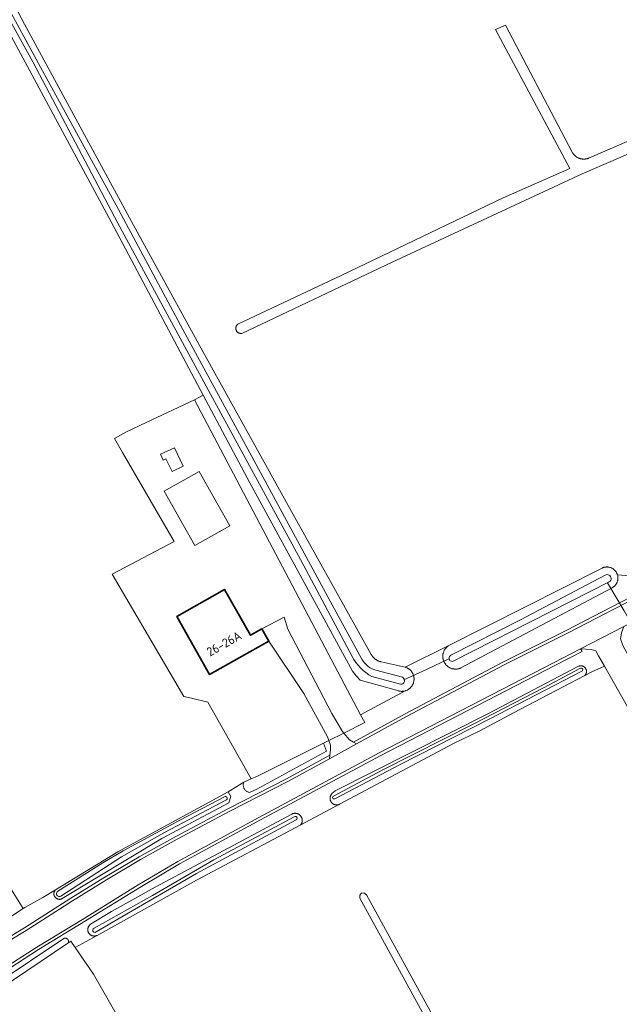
# Model space of a CAD drawing. Extents: x 199200 to 204075, y 460125 to 464703.
# Tile 165 of 174: x 202786 to 202907, y 464299 to 464498. Entities that reach past the tile are written whole.
import ezdxf
from ezdxf.enums import TextEntityAlignment as Align

# ---------------------------------------------------------------- set-up
doc = ezdxf.new("R2010")
doc.units = 0
for name, color, linetype, lineweight in [('B-WE-GR-GRAS-GV', 60, 'Continuous', 13), ('B-WE-KW-KUNSTWERK_DUIKER-G', 170, 'Continuous', 18), ('B-WE-OG-BEBOUWING-GV', 7, 'Continuous', 35), ('B-WE-OG-BEBOUWING-T18', 10, 'Continuous', 18), ('B-WE-OG-TERREIN_CULTUURSCHEIDING-GV', 7, 'Continuous', 18), ('B-WE-OG-TERREIN_ERF-GV', 7, 'Continuous', 18), ('B-WE-OG-WATER_GREPPEL-GV', 160, 'Continuous', 18), ('B-WE-OG-WATER_SLOOT-GV', 120, 'Continuous', 18), ('B-WE-OG-WEG-GV', 7, 'Continuous', 18), ('B-WE-VH-VERHARDING_ASFALT-GV', 252, 'Continuous', 18), ('B-WE-VH-VERHARDING_BETONSTRAATSTEEN-GV', 252, 'Continuous', 18), ('B-WE-VH-VERHARDING_FUNDERING_ZAND-GV', 7, 'Continuous', 18)]:
    doc.layers.add(name, color=color, linetype=linetype, lineweight=lineweight)
doc.styles.add('NLCS-ISO-M1000-T18', font='NLCS-ISO.ttf', dxfattribs={"height": 1.8})

msp = doc.modelspace()

# ---------------------------------------------------------------- linework, layer by layer
at = {"layer": 'B-WE-GR-GRAS-GV', "flags": 128}
for points in [[(202767.363, 464533.657), (202786.644, 464497.081), (202808.287, 464457.232), (202822.704, 464431.01), (202840.91, 464398.037), (202856.682, 464369.792), (202856.737, 464369.697), (202856.796, 464369.605), (202856.858, 464369.514), (202856.923, 464369.426), (202856.991, 464369.341), (202857.063, 464369.257), (202857.137, 464369.177), (202857.215, 464369.099), (202857.295, 464369.025), (202857.378, 464368.953), (202857.463, 464368.884), (202857.551, 464368.818), (202857.641, 464368.756), (202857.733, 464368.697), (202857.828, 464368.642), (202857.924, 464368.589), (202858.022, 464368.541), (202858.122, 464368.496), (202858.224, 464368.455), (202858.327, 464368.417), (202858.431, 464368.383), (202858.537, 464368.353), (202858.643, 464368.327), (202858.649, 464368.326), (202863.51, 464367.244), (202872.236, 464371.566), (202903.173, 464387.196), (202903.177, 464387.198), (202903.261, 464387.242), (202903.347, 464387.282), (202903.434, 464387.318), (202903.523, 464387.351), (202903.613, 464387.379), (202903.704, 464387.404), (202903.796, 464387.425), (202903.889, 464387.442), (202903.982, 464387.455), (202904.076, 464387.464), (202904.171, 464387.47), (202904.265, 464387.471), (202904.36, 464387.468), (202904.454, 464387.461), (202904.548, 464387.45), (202904.641, 464387.436), (202904.733, 464387.417), (202904.825, 464387.394), (202904.916, 464387.368), (202905.005, 464387.338), (202905.093, 464387.304), (202905.18, 464387.266), (202905.265, 464387.224), (202905.348, 464387.18), (202905.429, 464387.131), (202905.508, 464387.079), (202905.585, 464387.024), (202905.659, 464386.966), (202905.731, 464386.905), (202905.8, 464386.84), (202905.866, 464386.773), (202905.93, 464386.703), (202905.99, 464386.63), (202906.047, 464386.555), (202906.101, 464386.478), (202906.152, 464386.398), (202906.199, 464386.316), (202906.243, 464386.233), (202906.283, 464386.147), (202906.32, 464386.06), (202906.353, 464385.972), (202906.372, 464385.914), (202911.865, 464385.401)], [(202783.041, 464323.877), (202786.425, 464318.479), (202786.728, 464318.677), (202790.382, 464320.707), (202792.932, 464322.271), (202805.489, 464329.97), (202821.723, 464338.757), (202827.781, 464342.078), (202830.933, 464343.996), (202832.464, 464344.682), (202823.673, 464360.164), (202820.417, 464360.953), (202818.86, 464361.331), (202804.373, 464385.987), (202816.882, 464392.619), (202806.441, 464410.611), (202804.856, 464413.415), (202807.24, 464414.763), (202811.243, 464416.654), (202820.965, 464421.206), (202822.748, 464422.153), (202804.163, 464457.152), (202789.616, 464484.18), (202775.048, 464511.248)], [(202933.794, 464481.72), (202899.277, 464466.888), (202860.887, 464449.013), (202830.569, 464434.642), (202830.505, 464434.632), (202830.441, 464434.627), (202830.376, 464434.625), (202830.311, 464434.627), (202830.247, 464434.633), (202830.183, 464434.644), (202830.12, 464434.658), (202830.058, 464434.676), (202829.997, 464434.697), (202829.938, 464434.723), (202829.88, 464434.752), (202829.824, 464434.785), (202829.771, 464434.821), (202829.719, 464434.86), (202829.67, 464434.903), (202829.624, 464434.948), (202829.581, 464434.996), (202829.541, 464435.047), (202829.504, 464435.1), (202829.47, 464435.155), (202829.44, 464435.212), (202829.414, 464435.271), (202829.391, 464435.332), (202829.372, 464435.393), (202829.357, 464435.456), (202829.345, 464435.52), (202829.338, 464435.584), (202829.335, 464435.649), (202829.335, 464435.713), (202829.34, 464435.778), (202829.349, 464435.842), (202829.361, 464435.905), (202829.378, 464435.968), (202829.398, 464436.029), (202829.422, 464436.089), (202829.45, 464436.148), (202829.481, 464436.204), (202829.516, 464436.259), (202829.554, 464436.311), (202829.595, 464436.361), (202829.639, 464436.408), (202829.686, 464436.453), (202829.714, 464436.476), (202850.612, 464446.306), (202883.313, 464462.035), (202896.789, 464467.957), (202881.784, 464496.032), (202883.775, 464496.902), (202897.261, 464471.212), (202897.312, 464471.123), (202897.367, 464471.035), (202897.425, 464470.95), (202897.486, 464470.868), (202897.551, 464470.787), (202897.618, 464470.71), (202897.689, 464470.635), (202897.762, 464470.562), (202897.838, 464470.493), (202897.917, 464470.427), (202897.998, 464470.363), (202898.082, 464470.303), (202898.168, 464470.247), (202898.256, 464470.193), (202898.346, 464470.143), (202898.438, 464470.097), (202898.531, 464470.054), (202898.627, 464470.015), (202898.723, 464469.98), (202898.821, 464469.948), (202898.92, 464469.921), (202899.021, 464469.897), (202899.122, 464469.877), (202899.223, 464469.861), (202899.325, 464469.849), (202899.428, 464469.841), (202899.531, 464469.837), (202899.634, 464469.836), (202899.737, 464469.84), (202899.839, 464469.848), (202899.942, 464469.86), (202900.043, 464469.876), (202900.144, 464469.896), (202900.245, 464469.919), (202900.344, 464469.947), (202900.442, 464469.978), (202900.539, 464470.014), (202900.561, 464470.023), (202900.656, 464470.062), (202900.75, 464470.106), (202900.841, 464470.153), (202900.878, 464470.173), (202932.623, 464483.87)], [(202959.681, 464267.413), (202926.212, 464327.738), (202903.764, 464367.444), (202901.186, 464366.279), (202899.782, 464365.544), (202886.668, 464358.68), (202878.323, 464354.275), (202873.306, 464351.801), (202850.239, 464339.547), (202842.441, 464335.405), (202821.382, 464324.218), (202801.314, 464313.076), (202796.885, 464310.616), (202800.61, 464305.253), (202805.708, 464296.28)], [(202784.07, 464316.938), (202786.425, 464318.479), (202783.041, 464323.877)]]:
    msp.add_lwpolyline(points, dxfattribs=at)
for points in [[(202822.748, 464422.153), (202820.965, 464421.206), (202830.187, 464403.706), (202854.508, 464357.641), (202863.685, 464362.507), (202863.59, 464362.474), (202863.495, 464362.445), (202863.398, 464362.42), (202863.3, 464362.399), (202863.202, 464362.382), (202863.103, 464362.369), (202863.004, 464362.36), (202862.904, 464362.354), (202862.804, 464362.353), (202862.704, 464362.356), (202862.605, 464362.362), (202862.505, 464362.373), (202862.406, 464362.388), (202862.308, 464362.406), (202862.211, 464362.429), (202854.41, 464364.612), (202853.631, 464365.482), (202852.911, 464366.402), (202832.147, 464404.451)], [(202909.241, 464222.057), (202908.728, 464222.004), (202908.215, 464222.35), (202854.403, 464320.577), (202854.373, 464321.187), (202854.693, 464321.591), (202855.206, 464321.644), (202855.719, 464321.298), (202909.531, 464223.071), (202909.561, 464222.461)]]:
    msp.add_lwpolyline(points, close=True, dxfattribs=at)
at = {"layer": 'B-WE-KW-KUNSTWERK_DUIKER-G', "flags": 128}
for points in [[(202904.402, 464384.272), (202907.703, 464378.59), (202911.005, 464372.907)], [(202863.252, 464364.694), (202867.812, 464366.797), (202872.371, 464368.9)]]:
    msp.add_lwpolyline(points, dxfattribs=at)
at = {"layer": 'B-WE-OG-BEBOUWING-GV', "flags": 128}
msp.add_lwpolyline([(202834.591, 464374.968), (202832.312, 464373.679), (202827.082, 464382.92), (202817.424, 464377.455), (202824.05, 464365.746), (202835.987, 464372.501)], close=True, dxfattribs=at)
at = {"layer": 'B-WE-OG-TERREIN_CULTUURSCHEIDING-GV', "flags": 128}
for points in [[(202864.672, 464363.174), (202864.603, 464363.101), (202864.532, 464363.031), (202864.458, 464362.964), (202864.381, 464362.9), (202864.302, 464362.839), (202864.22, 464362.782), (202864.136, 464362.727), (202864.051, 464362.676), (202863.963, 464362.629), (202863.685, 464362.507), (202854.508, 464357.641), (202855.352, 464356.04), (202851.114, 464353.925), (202852.278, 464352.544), (202853.08, 464352.092), (202863.531, 464357.818), (202863.539, 464357.822), (202883.253, 464368.245), (202883.264, 464368.252), (202896.044, 464374.65), (202918.253, 464386.135)], [(202911.865, 464385.401), (202906.372, 464385.914), (202906.382, 464385.882), (202906.407, 464385.791), (202906.428, 464385.699), (202906.446, 464385.606), (202906.459, 464385.512), (202906.469, 464385.418), (202906.474, 464385.324), (202906.476, 464385.23), (202906.474, 464385.135), (202906.467, 464385.041), (202906.457, 464384.947), (202906.442, 464384.854), (202906.424, 464384.761), (202906.402, 464384.669), (202906.376, 464384.579), (202906.346, 464384.489), (202906.312, 464384.401), (202906.275, 464384.314), (202906.233, 464384.229), (202906.189, 464384.146), (202906.141, 464384.065), (202906.089, 464383.985), (202906.034, 464383.908), (202905.976, 464383.834), (202905.915, 464383.762), (202905.851, 464383.692), (202905.784, 464383.626), (202905.715, 464383.562), (202905.642, 464383.502), (202905.567, 464383.444), (202905.49, 464383.39), (202905.411, 464383.339), (202905.329, 464383.291), (202874.776, 464367.078), (202874.735, 464367.06), (202874.641, 464367.021), (202874.545, 464366.986), (202874.448, 464366.955), (202874.35, 464366.927), (202874.251, 464366.904), (202874.151, 464366.884), (202874.051, 464366.869), (202873.95, 464366.857), (202873.848, 464366.849), (202873.746, 464366.846), (202873.645, 464366.846), (202873.543, 464366.85), (202873.442, 464366.859), (202873.341, 464366.871), (202873.24, 464366.887), (202873.141, 464366.907), (202873.042, 464366.932), (202872.944, 464366.96), (202872.847, 464366.991), (202872.752, 464367.027), (202872.658, 464367.066), (202872.566, 464367.109), (202872.475, 464367.156), (202872.387, 464367.206), (202872.3, 464367.259), (202872.216, 464367.316), (202872.134, 464367.376), (202872.054, 464367.439), (202871.977, 464367.506), (202871.902, 464367.575), (202871.831, 464367.647), (202871.762, 464367.722), (202871.696, 464367.8), (202871.634, 464367.88), (202871.574, 464367.963), (202871.518, 464368.047), (202871.465, 464368.134), (202871.416, 464368.223), (202871.37, 464368.314), (202871.328, 464368.407), (202871.289, 464368.501), (202871.254, 464368.597), (202871.223, 464368.694), (202871.196, 464368.792), (202871.173, 464368.891), (202871.154, 464368.991), (202871.138, 464369.091), (202871.127, 464369.192), (202871.119, 464369.294), (202871.116, 464369.395), (202871.116, 464369.497), (202871.121, 464369.599), (202871.129, 464369.7), (202871.141, 464369.801), (202871.158, 464369.902), (202871.178, 464370.001), (202871.202, 464370.1), (202871.231, 464370.198), (202871.263, 464370.294), (202871.298, 464370.39), (202871.338, 464370.484), (202871.381, 464370.576), (202871.427, 464370.666), (202871.478, 464370.755), (202871.531, 464370.841), (202871.588, 464370.925), (202871.648, 464371.007), (202871.712, 464371.087), (202871.778, 464371.164), (202871.848, 464371.238), (202871.92, 464371.31), (202871.995, 464371.378), (202872.073, 464371.444), (202872.153, 464371.507), (202872.236, 464371.566), (202863.51, 464367.244), (202863.568, 464367.227), (202863.663, 464367.195), (202863.756, 464367.159), (202863.848, 464367.12), (202863.938, 464367.077), (202864.027, 464367.031), (202864.113, 464366.981), (202864.197, 464366.927), (202864.28, 464366.871), (202864.36, 464366.811), (202864.437, 464366.747), (202864.512, 464366.681), (202864.584, 464366.612), (202864.653, 464366.54), (202864.719, 464366.466), (202864.783, 464366.388), (202864.843, 464366.309), (202864.9, 464366.226), (202864.953, 464366.142), (202865.003, 464366.056), (202865.05, 464365.968), (202865.093, 464365.877), (202865.133, 464365.786), (202865.168, 464365.692), (202865.2, 464365.598), (202865.229, 464365.502), (202865.253, 464365.405), (202865.273, 464365.307), (202865.29, 464365.209), (202865.302, 464365.11), (202865.311, 464365.01), (202865.315, 464364.91), (202865.316, 464364.811), (202865.312, 464364.711), (202865.305, 464364.611), (202865.294, 464364.512), (202865.278, 464364.413), (202865.259, 464364.315), (202865.236, 464364.218), (202865.209, 464364.122), (202865.178, 464364.027), (202865.143, 464363.933), (202865.104, 464363.841), (202865.062, 464363.751), (202865.017, 464363.662), (202864.967, 464363.575), (202864.915, 464363.49), (202864.859, 464363.407), (202864.8, 464363.327), (202864.737, 464363.249), (202864.672, 464363.174)], [(202780.904, 464303.288), (202794.6, 464312.44), (202794.617, 464312.449), (202794.663, 464312.471), (202794.711, 464312.49), (202794.759, 464312.504), (202794.809, 464312.515), (202794.86, 464312.522), (202794.911, 464312.525), (202794.961, 464312.524), (202795.012, 464312.519), (202795.062, 464312.51), (202795.112, 464312.497), (202795.16, 464312.48), (202795.206, 464312.459), (202795.251, 464312.435), (202795.294, 464312.408), (202795.335, 464312.377), (202795.373, 464312.343), (202795.408, 464312.306), (202795.44, 464312.267), (202795.469, 464312.225), (202795.495, 464312.181), (202795.517, 464312.135), (202795.535, 464312.088), (202795.55, 464312.039), (202795.561, 464311.989), (202795.568, 464311.939), (202795.571, 464311.888), (202795.57, 464311.837), (202795.565, 464311.786), (202795.556, 464311.736), (202795.543, 464311.687), (202795.526, 464311.639), (202795.505, 464311.592), (202795.481, 464311.547), (202795.454, 464311.504), (202796.01, 464311.876), (202796.885, 464310.616), (202801.314, 464313.076), (202801.249, 464313.046), (202801.182, 464313.02), (202801.113, 464312.998), (202801.043, 464312.979), (202800.973, 464312.965), (202800.902, 464312.954), (202800.83, 464312.947), (202800.758, 464312.945), (202800.686, 464312.946), (202800.614, 464312.951), (202800.543, 464312.96), (202800.472, 464312.974), (202800.402, 464312.991), (202800.333, 464313.012), (202800.265, 464313.037), (202800.199, 464313.065), (202800.135, 464313.097), (202800.072, 464313.133), (202800.011, 464313.172), (202799.953, 464313.214), (202799.897, 464313.26), (202799.844, 464313.308), (202799.794, 464313.36), (202799.746, 464313.414), (202799.702, 464313.471), (202799.661, 464313.53), (202799.623, 464313.591), (202799.588, 464313.654), (202799.558, 464313.72), (202799.53, 464313.786), (202799.507, 464313.854), (202799.487, 464313.924), (202799.472, 464313.994), (202799.46, 464314.065), (202799.452, 464314.137), (202799.448, 464314.209), (202799.448, 464314.281), (202799.452, 464314.353), (202799.46, 464314.424), (202799.473, 464314.495), (202799.489, 464314.565), (202799.508, 464314.635), (202799.532, 464314.703), (202799.56, 464314.769), (202799.591, 464314.834), (202799.625, 464314.897), (202799.663, 464314.959), (202799.705, 464315.018), (202799.749, 464315.074), (202799.797, 464315.128), (202799.848, 464315.179), (202799.901, 464315.228), (202799.957, 464315.273), (202800.013, 464315.314), (202804.258, 464317.922), (202813.075, 464322.837), (202840.626, 464337.565), (202840.663, 464337.584), (202840.733, 464337.616), (202840.803, 464337.644), (202840.875, 464337.668), (202840.948, 464337.688), (202841.023, 464337.705), (202841.098, 464337.717), (202841.173, 464337.726), (202841.249, 464337.731), (202841.325, 464337.731), (202841.401, 464337.728), (202841.476, 464337.721), (202841.552, 464337.709), (202841.626, 464337.694), (202841.7, 464337.675), (202841.772, 464337.652), (202841.843, 464337.625), (202841.913, 464337.594), (202841.981, 464337.56), (202842.047, 464337.523), (202842.11, 464337.482), (202842.172, 464337.437), (202842.231, 464337.39), (202842.288, 464337.339), (202842.342, 464337.286), (202842.393, 464337.229), (202842.441, 464337.17), (202842.486, 464337.109), (202842.528, 464337.045), (202842.566, 464336.98), (202842.6, 464336.912), (202842.631, 464336.843), (202842.659, 464336.772), (202842.682, 464336.7), (202842.702, 464336.626), (202842.718, 464336.552), (202842.73, 464336.477), (202842.738, 464336.401), (202842.742, 464336.326), (202842.742, 464336.25), (202842.738, 464336.174), (202842.73, 464336.098), (202842.718, 464336.023), (202842.702, 464335.949), (202842.682, 464335.875), (202842.658, 464335.803), (202842.631, 464335.732), (202842.6, 464335.663), (202842.565, 464335.595), (202842.527, 464335.53), (202842.486, 464335.466), (202842.441, 464335.405), (202850.239, 464339.547), (202850.172, 464339.519), (202850.103, 464339.494), (202850.033, 464339.473), (202849.962, 464339.455), (202849.89, 464339.442), (202849.818, 464339.432), (202849.745, 464339.427), (202849.672, 464339.425), (202849.599, 464339.428), (202849.526, 464339.434), (202849.454, 464339.445), (202849.382, 464339.459), (202849.312, 464339.478), (202849.242, 464339.5), (202849.174, 464339.526), (202849.107, 464339.555), (202849.042, 464339.589), (202848.979, 464339.625), (202848.918, 464339.666), (202848.859, 464339.709), (202848.803, 464339.756), (202848.749, 464339.805), (202848.698, 464339.858), (202848.65, 464339.913), (202848.606, 464339.97), (202848.564, 464340.03), (202848.526, 464340.093), (202848.491, 464340.157), (202848.46, 464340.223), (202848.432, 464340.291), (202848.409, 464340.36), (202848.389, 464340.43), (202848.373, 464340.501), (202848.36, 464340.573), (202848.352, 464340.646), (202848.348, 464340.719), (202848.348, 464340.792), (202848.351, 464340.865), (202848.359, 464340.937), (202848.371, 464341.009), (202848.387, 464341.081), (202848.406, 464341.151), (202848.429, 464341.22), (202848.457, 464341.288), (202848.487, 464341.354), (202848.522, 464341.419), (202848.56, 464341.481), (202848.601, 464341.542), (202848.645, 464341.6), (202848.693, 464341.655), (202848.743, 464341.708), (202849.365, 464342.237), (202880.209, 464357.809), (202898.546, 464367.433), (202898.585, 464367.447), (202898.649, 464367.469), (202898.715, 464367.486), (202898.781, 464367.499), (202898.848, 464367.509), (202898.916, 464367.514), (202898.984, 464367.516), (202899.052, 464367.513), (202899.119, 464367.507), (202899.186, 464367.496), (202899.252, 464367.482), (202899.318, 464367.464), (202899.382, 464367.442), (202899.445, 464367.416), (202899.506, 464367.387), (202899.565, 464367.354), (202899.622, 464367.317), (202899.677, 464367.277), (202899.73, 464367.234), (202899.78, 464367.189), (202899.827, 464367.14), (202899.871, 464367.088), (202899.912, 464367.034), (202899.95, 464366.978), (202899.984, 464366.919), (202900.015, 464366.859), (202900.042, 464366.797), (202900.066, 464366.733), (202900.086, 464366.668), (202900.102, 464366.603), (202900.114, 464366.536), (202900.122, 464366.468), (202900.126, 464366.401), (202900.126, 464366.333), (202900.122, 464366.265), (202900.114, 464366.198), (202900.102, 464366.131), (202900.087, 464366.065), (202900.067, 464366), (202900.044, 464365.936), (202900.017, 464365.874), (202899.986, 464365.814), (202899.952, 464365.755), (202899.914, 464365.699), (202899.873, 464365.645), (202899.829, 464365.593), (202899.782, 464365.544), (202901.186, 464366.279), (202903.764, 464367.444), (202902.575, 464369.547), (202902.012, 464370.543), (202901.054, 464370.84), (202898.951, 464370.922), (202899.226, 464370.389), (202893.73, 464367.553), (202858.585, 464349.392), (202834.288, 464336.383), (202817.955, 464327.503), (202809.942, 464322.744), (202799.018, 464315.994), (202799.015, 464315.991), (202789.504, 464310.207), (202780.74, 464304.603)], [(202776.917, 464308.716), (202786.687, 464314.589), (202796.043, 464320.563), (202796.048, 464320.566), (202802.888, 464324.835), (202802.9, 464324.842), (202809.805, 464328.942), (202809.82, 464328.951), (202817.221, 464333.05), (202817.231, 464333.055), (202827.85, 464338.686), (202827.857, 464338.69), (202839.588, 464344.699), (202848.311, 464349.479), (202848.434, 464350.601), (202848.458, 464351.486), (202848.114, 464352.428), (202847.069, 464351.906), (202847.618, 464350.29), (202833.554, 464342.602), (202832.072, 464341.948), (202831.943, 464341.98), (202831.817, 464342.023), (202831.695, 464342.076), (202831.578, 464342.14), (202831.467, 464342.214), (202831.363, 464342.297), (202831.266, 464342.389), (202831.178, 464342.488), (202831.099, 464342.595), (202831.029, 464342.709), (202830.97, 464342.828), (202830.92, 464342.952), (202830.882, 464343.079), (202830.855, 464343.21), (202830.84, 464343.342), (202830.835, 464343.475), (202830.843, 464343.608), (202830.862, 464343.74), (202830.892, 464343.869), (202830.933, 464343.996), (202827.781, 464342.078), (202828.302, 464341.128), (202827.904, 464339.811), (202814.395, 464332.655), (202794.304, 464320.507), (202794.288, 464320.498), (202794.228, 464320.467), (202794.167, 464320.439), (202794.104, 464320.415), (202794.04, 464320.395), (202793.975, 464320.379), (202793.909, 464320.367), (202793.843, 464320.359), (202793.776, 464320.354), (202793.708, 464320.354), (202793.641, 464320.357), (202793.575, 464320.365), (202793.509, 464320.377), (202793.443, 464320.392), (202793.379, 464320.412), (202793.316, 464320.435), (202793.254, 464320.462), (202793.195, 464320.492), (202793.137, 464320.526), (202793.081, 464320.563), (202793.027, 464320.604), (202792.977, 464320.648), (202792.928, 464320.694), (202792.883, 464320.744), (202792.841, 464320.796), (202792.801, 464320.85), (202792.766, 464320.907), (202792.733, 464320.966), (202792.704, 464321.027), (202792.679, 464321.089), (202792.658, 464321.152), (202792.64, 464321.217), (202792.626, 464321.283), (202792.616, 464321.349), (202792.611, 464321.416), (202792.609, 464321.483), (202792.611, 464321.55), (202792.617, 464321.617), (202792.627, 464321.684), (202792.641, 464321.749), (202792.659, 464321.814), (202792.681, 464321.878), (202792.707, 464321.94), (202792.736, 464322), (202792.768, 464322.059), (202792.805, 464322.115), (202792.844, 464322.17), (202792.887, 464322.221), (202792.932, 464322.271), (202790.382, 464320.707), (202786.728, 464318.677), (202786.425, 464318.479), (202784.07, 464316.938)]]:
    msp.add_lwpolyline(points, dxfattribs=at)
at = {"layer": 'B-WE-OG-TERREIN_ERF-GV', "flags": 128}
for points in [[(202818.86, 464361.331), (202820.417, 464360.953), (202823.673, 464360.164), (202832.464, 464344.682), (202833.726, 464345.248), (202847.069, 464351.906), (202848.114, 464352.428), (202847.853, 464353.145), (202843.055, 464361.91), (202835.987, 464372.501), (202824.05, 464365.746), (202817.424, 464377.455), (202827.082, 464382.92), (202832.312, 464373.679), (202834.591, 464374.968), (202839.069, 464377.31), (202839.867, 464374.888), (202848.714, 464357.899), (202850.849, 464354.239), (202851.114, 464353.925), (202855.352, 464356.04), (202854.508, 464357.641), (202830.187, 464403.706), (202820.965, 464421.206), (202811.243, 464416.654), (202807.24, 464414.763), (202804.856, 464413.415), (202806.441, 464410.611), (202816.882, 464392.619), (202804.373, 464385.987)], [(202816.961, 464411.537), (202818.679, 464407.83), (202816.5, 464406.73), (202815.201, 464409.297), (202814.688, 464409.038), (202814.147, 464410.234)], [(202821.057, 464391.815), (202814.896, 464402.812), (202821.958, 464406.769), (202828.145, 464395.767)]]:
    msp.add_lwpolyline(points, close=True, dxfattribs=at)
msp.add_lwpolyline([(202773.473, 464242.414), (202821.892, 464272.822), (202811.526, 464287.639), (202807.161, 464293.923), (202805.708, 464296.28), (202800.61, 464305.253), (202796.885, 464310.616), (202796.01, 464311.876), (202795.454, 464311.504), (202781.673, 464302.296)], dxfattribs=at)
at = {"layer": 'B-WE-OG-WATER_GREPPEL-GV', "flags": 128}
msp.add_lwpolyline([(202854.373, 464321.187), (202854.403, 464320.577), (202908.215, 464222.35), (202908.728, 464222.004), (202909.241, 464222.057), (202909.561, 464222.461), (202909.531, 464223.071), (202855.719, 464321.298), (202855.206, 464321.644), (202854.693, 464321.591)], close=True, dxfattribs=at)
msp.add_lwpolyline([(202781.673, 464302.296), (202795.454, 464311.504), (202795.481, 464311.547), (202795.505, 464311.592), (202795.526, 464311.639), (202795.543, 464311.687), (202795.556, 464311.736), (202795.565, 464311.786), (202795.57, 464311.837), (202795.571, 464311.888), (202795.568, 464311.939), (202795.561, 464311.989), (202795.55, 464312.039), (202795.535, 464312.088), (202795.517, 464312.135), (202795.495, 464312.181), (202795.469, 464312.225), (202795.44, 464312.267), (202795.408, 464312.306), (202795.373, 464312.343), (202795.335, 464312.377), (202795.294, 464312.408), (202795.251, 464312.435), (202795.206, 464312.459), (202795.16, 464312.48), (202795.112, 464312.497), (202795.062, 464312.51), (202795.012, 464312.519), (202794.961, 464312.524), (202794.911, 464312.525), (202794.86, 464312.522), (202794.809, 464312.515), (202794.759, 464312.504), (202794.711, 464312.49), (202794.663, 464312.471), (202794.617, 464312.449), (202794.6, 464312.44), (202780.904, 464303.288)], dxfattribs=at)
at = {"layer": 'B-WE-OG-WATER_SLOOT-GV', "flags": 128}
for points in [[(202842.425, 464388.96), (202824.62, 464421.654), (202805.52, 464456.904), (202788.376, 464489.475), (202773.058, 464517.051), (202756.115, 464548.623), (202739.613, 464579.328), (202733.524, 464590.485), (202727.029, 464602.69)], [(202727.029, 464602.69), (202733.524, 464590.485), (202739.613, 464579.328), (202756.115, 464548.623), (202773.058, 464517.051), (202788.376, 464489.475), (202805.52, 464456.904), (202824.62, 464421.654), (202842.425, 464388.96), (202852.837, 464369.426)], [(202727.851, 464603.096), (202741.791, 464577.656), (202757.875, 464547.948), (202775.078, 464515.61), (202790.329, 464487.662), (202805.196, 464460.569), (202818.621, 464435.443), (202833.467, 464408.193), (202848.365, 464380.536), (202854.764, 464368.882)], [(202854.764, 464368.882), (202848.365, 464380.536), (202833.467, 464408.193), (202818.621, 464435.443), (202805.196, 464460.569), (202790.329, 464487.662), (202775.078, 464515.61), (202757.875, 464547.948), (202741.791, 464577.656), (202727.851, 464603.096)], [(202775.048, 464511.248), (202789.616, 464484.18), (202804.163, 464457.152), (202822.748, 464422.153), (202832.147, 464404.451), (202852.911, 464366.402), (202853.631, 464365.482), (202854.41, 464364.612), (202862.211, 464362.429), (202862.308, 464362.406), (202862.406, 464362.388), (202862.505, 464362.373), (202862.605, 464362.362), (202862.704, 464362.356), (202862.804, 464362.353), (202862.904, 464362.354), (202863.004, 464362.36), (202863.103, 464362.369), (202863.202, 464362.382), (202863.3, 464362.399), (202863.398, 464362.42), (202863.495, 464362.445), (202863.59, 464362.474), (202863.685, 464362.507), (202863.963, 464362.629), (202864.051, 464362.676), (202864.136, 464362.727), (202864.22, 464362.782), (202864.302, 464362.839), (202864.381, 464362.9), (202864.458, 464362.964), (202864.532, 464363.031), (202864.603, 464363.101), (202864.672, 464363.174), (202864.737, 464363.249), (202864.8, 464363.327), (202864.859, 464363.407), (202864.915, 464363.49), (202864.967, 464363.575), (202865.017, 464363.662), (202865.062, 464363.751), (202865.104, 464363.841), (202865.143, 464363.933), (202865.178, 464364.027), (202865.209, 464364.122), (202865.236, 464364.218), (202865.259, 464364.315), (202865.278, 464364.413), (202865.294, 464364.512), (202865.305, 464364.611), (202865.312, 464364.711), (202865.316, 464364.811), (202865.315, 464364.91), (202865.311, 464365.01), (202865.302, 464365.11), (202865.29, 464365.209), (202865.273, 464365.307), (202865.253, 464365.405), (202865.229, 464365.502), (202865.2, 464365.598), (202865.168, 464365.692), (202865.133, 464365.786), (202865.093, 464365.877), (202865.05, 464365.968), (202865.003, 464366.056), (202864.953, 464366.142), (202864.9, 464366.226), (202864.843, 464366.309), (202864.783, 464366.388), (202864.719, 464366.466), (202864.653, 464366.54), (202864.584, 464366.612), (202864.512, 464366.681), (202864.437, 464366.747), (202864.36, 464366.811), (202864.28, 464366.871), (202864.197, 464366.927), (202864.113, 464366.981), (202864.027, 464367.031), (202863.938, 464367.077), (202863.848, 464367.12), (202863.756, 464367.159), (202863.663, 464367.195), (202863.568, 464367.227), (202863.51, 464367.244), (202858.649, 464368.326), (202858.643, 464368.327), (202858.537, 464368.353), (202858.431, 464368.383), (202858.327, 464368.417), (202858.224, 464368.455), (202858.122, 464368.496), (202858.022, 464368.541), (202857.924, 464368.589), (202857.828, 464368.642), (202857.733, 464368.697), (202857.641, 464368.756), (202857.551, 464368.818), (202857.463, 464368.884), (202857.378, 464368.953), (202857.295, 464369.025), (202857.215, 464369.099), (202857.137, 464369.177), (202857.063, 464369.257), (202856.991, 464369.341), (202856.923, 464369.426), (202856.858, 464369.514), (202856.796, 464369.605), (202856.737, 464369.697), (202856.682, 464369.792), (202840.91, 464398.037), (202822.704, 464431.01), (202808.287, 464457.232), (202786.644, 464497.081), (202767.363, 464533.657)], [(202852.837, 464369.426), (202842.425, 464388.96)], [(202872.751, 464369.632), (202886.772, 464376.832), (202903.906, 464385.814)], [(202903.906, 464385.814), (202886.772, 464376.832), (202872.751, 464369.632)], [(202904.732, 464384.488), (202873.345, 464368.505)], [(202873.345, 464368.505), (202904.732, 464384.488)], [(202849.072, 464341.184), (202858.876, 464346.456), (202877.512, 464355.87), (202891.442, 464363.095), (202898.894, 464367.017)], [(202899.326, 464366.527), (202880.602, 464356.797), (202862.522, 464347.588), (202849.31, 464340.66)], [(202849.31, 464340.66), (202862.522, 464347.588), (202880.602, 464356.797), (202899.326, 464366.527)], [(202857.634, 464366.642), (202862.982, 464365.209)], [(202862.982, 464365.209), (202857.634, 464366.642)], [(202898.894, 464367.017), (202891.442, 464363.095), (202877.512, 464355.87)], [(202862.553, 464363.786), (202856.817, 464365.359)], [(202856.817, 464365.359), (202862.553, 464363.786)], [(202877.512, 464355.87), (202858.876, 464346.456), (202849.072, 464341.184)], [(202793.401, 464321.99), (202802.508, 464327.75), (202806.609, 464330.152), (202818.19, 464336.381), (202827.026, 464341.063)], [(202827.026, 464341.063), (202818.19, 464336.381), (202806.609, 464330.152), (202802.508, 464327.75), (202793.401, 464321.99)], [(202827.464, 464340.462), (202814.934, 464333.873), (202806.286, 464328.972), (202794.032, 464321.017)], [(202794.032, 464321.017), (202806.286, 464328.972), (202814.934, 464333.873), (202827.464, 464340.462)], [(202800.768, 464314.544), (202812.503, 464321.147), (202824.889, 464328.305), (202841.124, 464337.033)], [(202841.124, 464337.033), (202824.889, 464328.305), (202812.503, 464321.147), (202800.768, 464314.544)], [(202841.513, 464336.428), (202821.374, 464325.589), (202806.331, 464316.853), (202801.161, 464313.779)], [(202801.161, 464313.779), (202806.331, 464316.853), (202821.374, 464325.589), (202841.513, 464336.428)]]:
    msp.add_lwpolyline(points, dxfattribs=at)
for points in [[(202906.372, 464385.914), (202906.353, 464385.972), (202906.32, 464386.06), (202906.283, 464386.147), (202906.243, 464386.233), (202906.199, 464386.316), (202906.152, 464386.398), (202906.101, 464386.478), (202906.047, 464386.555), (202905.99, 464386.63), (202905.93, 464386.703), (202905.866, 464386.773), (202905.8, 464386.84), (202905.731, 464386.905), (202905.659, 464386.966), (202905.585, 464387.024), (202905.508, 464387.079), (202905.429, 464387.131), (202905.348, 464387.18), (202905.265, 464387.224), (202905.18, 464387.266), (202905.093, 464387.304), (202905.005, 464387.338), (202904.916, 464387.368), (202904.825, 464387.394), (202904.733, 464387.417), (202904.641, 464387.436), (202904.548, 464387.45), (202904.454, 464387.461), (202904.36, 464387.468), (202904.265, 464387.471), (202904.171, 464387.47), (202904.076, 464387.464), (202903.982, 464387.455), (202903.889, 464387.442), (202903.796, 464387.425), (202903.704, 464387.404), (202903.613, 464387.379), (202903.523, 464387.351), (202903.434, 464387.318), (202903.347, 464387.282), (202903.261, 464387.242), (202903.177, 464387.198), (202903.173, 464387.196), (202872.236, 464371.566), (202872.153, 464371.507), (202872.073, 464371.444), (202871.995, 464371.378), (202871.92, 464371.31), (202871.848, 464371.238), (202871.778, 464371.164), (202871.712, 464371.087), (202871.648, 464371.007), (202871.588, 464370.925), (202871.531, 464370.841), (202871.478, 464370.755), (202871.427, 464370.666), (202871.381, 464370.576), (202871.338, 464370.484), (202871.298, 464370.39), (202871.263, 464370.294), (202871.231, 464370.198), (202871.202, 464370.1), (202871.178, 464370.001), (202871.158, 464369.902), (202871.141, 464369.801), (202871.129, 464369.7), (202871.121, 464369.599), (202871.116, 464369.497), (202871.116, 464369.395), (202871.119, 464369.294), (202871.127, 464369.192), (202871.138, 464369.091), (202871.154, 464368.991), (202871.173, 464368.891), (202871.196, 464368.792), (202871.223, 464368.694), (202871.254, 464368.597), (202871.289, 464368.501), (202871.328, 464368.407), (202871.37, 464368.314), (202871.416, 464368.223), (202871.465, 464368.134), (202871.518, 464368.047), (202871.574, 464367.963), (202871.634, 464367.88), (202871.696, 464367.8), (202871.762, 464367.722), (202871.831, 464367.647), (202871.902, 464367.575), (202871.977, 464367.506), (202872.054, 464367.439), (202872.134, 464367.376), (202872.216, 464367.316), (202872.3, 464367.259), (202872.387, 464367.206), (202872.475, 464367.156), (202872.566, 464367.109), (202872.658, 464367.066), (202872.752, 464367.027), (202872.847, 464366.991), (202872.944, 464366.96), (202873.042, 464366.932), (202873.141, 464366.907), (202873.24, 464366.887), (202873.341, 464366.871), (202873.442, 464366.859), (202873.543, 464366.85), (202873.645, 464366.846), (202873.746, 464366.846), (202873.848, 464366.849), (202873.95, 464366.857), (202874.051, 464366.869), (202874.151, 464366.884), (202874.251, 464366.904), (202874.35, 464366.927), (202874.448, 464366.955), (202874.545, 464366.986), (202874.641, 464367.021), (202874.735, 464367.06), (202874.776, 464367.078), (202905.329, 464383.291), (202905.411, 464383.339), (202905.49, 464383.39), (202905.567, 464383.444), (202905.642, 464383.502), (202905.715, 464383.562), (202905.784, 464383.626), (202905.851, 464383.692), (202905.915, 464383.762), (202905.976, 464383.834), (202906.034, 464383.908), (202906.089, 464383.985), (202906.141, 464384.065), (202906.189, 464384.146), (202906.233, 464384.229), (202906.275, 464384.314), (202906.312, 464384.401), (202906.346, 464384.489), (202906.376, 464384.579), (202906.402, 464384.669), (202906.424, 464384.761), (202906.442, 464384.854), (202906.457, 464384.947), (202906.467, 464385.041), (202906.474, 464385.135), (202906.476, 464385.23), (202906.474, 464385.324), (202906.469, 464385.418), (202906.459, 464385.512), (202906.446, 464385.606), (202906.428, 464385.699), (202906.407, 464385.791), (202906.382, 464385.882)], [(202899.782, 464365.544), (202899.829, 464365.593), (202899.873, 464365.645), (202899.914, 464365.699), (202899.952, 464365.755), (202899.986, 464365.814), (202900.017, 464365.874), (202900.044, 464365.936), (202900.067, 464366), (202900.087, 464366.065), (202900.102, 464366.131), (202900.114, 464366.198), (202900.122, 464366.265), (202900.126, 464366.333), (202900.126, 464366.401), (202900.122, 464366.468), (202900.114, 464366.536), (202900.102, 464366.603), (202900.086, 464366.668), (202900.066, 464366.733), (202900.042, 464366.797), (202900.015, 464366.859), (202899.984, 464366.919), (202899.95, 464366.978), (202899.912, 464367.034), (202899.871, 464367.088), (202899.827, 464367.14), (202899.78, 464367.189), (202899.73, 464367.234), (202899.677, 464367.277), (202899.622, 464367.317), (202899.565, 464367.354), (202899.506, 464367.387), (202899.445, 464367.416), (202899.382, 464367.442), (202899.318, 464367.464), (202899.252, 464367.482), (202899.186, 464367.496), (202899.119, 464367.507), (202899.052, 464367.513), (202898.984, 464367.516), (202898.916, 464367.514), (202898.848, 464367.509), (202898.781, 464367.499), (202898.715, 464367.486), (202898.649, 464367.469), (202898.585, 464367.447), (202898.546, 464367.433), (202880.209, 464357.809), (202849.365, 464342.237), (202848.743, 464341.708), (202848.693, 464341.655), (202848.645, 464341.6), (202848.601, 464341.542), (202848.56, 464341.481), (202848.522, 464341.419), (202848.487, 464341.354), (202848.457, 464341.288), (202848.429, 464341.22), (202848.406, 464341.151), (202848.387, 464341.081), (202848.371, 464341.009), (202848.359, 464340.937), (202848.351, 464340.865), (202848.348, 464340.792), (202848.348, 464340.719), (202848.352, 464340.646), (202848.36, 464340.573), (202848.373, 464340.501), (202848.389, 464340.43), (202848.409, 464340.36), (202848.432, 464340.291), (202848.46, 464340.223), (202848.491, 464340.157), (202848.526, 464340.093), (202848.564, 464340.03), (202848.606, 464339.97), (202848.65, 464339.913), (202848.698, 464339.858), (202848.749, 464339.805), (202848.803, 464339.756), (202848.859, 464339.709), (202848.918, 464339.666), (202848.979, 464339.625), (202849.042, 464339.589), (202849.107, 464339.555), (202849.174, 464339.526), (202849.242, 464339.5), (202849.312, 464339.478), (202849.382, 464339.459), (202849.454, 464339.445), (202849.526, 464339.434), (202849.599, 464339.428), (202849.672, 464339.425), (202849.745, 464339.427), (202849.818, 464339.432), (202849.89, 464339.442), (202849.962, 464339.455), (202850.033, 464339.473), (202850.103, 464339.494), (202850.172, 464339.519), (202850.239, 464339.547), (202873.306, 464351.801), (202878.323, 464354.275), (202886.668, 464358.68)], [(202832.464, 464344.682), (202830.933, 464343.996), (202830.892, 464343.869), (202830.862, 464343.74), (202830.843, 464343.608), (202830.835, 464343.475), (202830.84, 464343.342), (202830.855, 464343.21), (202830.882, 464343.079), (202830.92, 464342.952), (202830.97, 464342.828), (202831.029, 464342.709), (202831.099, 464342.595), (202831.178, 464342.488), (202831.266, 464342.389), (202831.363, 464342.297), (202831.467, 464342.214), (202831.578, 464342.14), (202831.695, 464342.076), (202831.817, 464342.023), (202831.943, 464341.98), (202832.072, 464341.948), (202833.554, 464342.602), (202847.618, 464350.29), (202847.069, 464351.906), (202833.726, 464345.248)], [(202792.932, 464322.271), (202792.887, 464322.221), (202792.844, 464322.17), (202792.805, 464322.115), (202792.768, 464322.059), (202792.736, 464322), (202792.707, 464321.94), (202792.681, 464321.878), (202792.659, 464321.814), (202792.641, 464321.749), (202792.627, 464321.684), (202792.617, 464321.617), (202792.611, 464321.55), (202792.609, 464321.483), (202792.611, 464321.416), (202792.616, 464321.349), (202792.626, 464321.283), (202792.64, 464321.217), (202792.658, 464321.152), (202792.679, 464321.089), (202792.704, 464321.027), (202792.733, 464320.966), (202792.766, 464320.907), (202792.801, 464320.85), (202792.841, 464320.796), (202792.883, 464320.744), (202792.928, 464320.694), (202792.977, 464320.648), (202793.027, 464320.604), (202793.081, 464320.563), (202793.137, 464320.526), (202793.195, 464320.492), (202793.254, 464320.462), (202793.316, 464320.435), (202793.379, 464320.412), (202793.443, 464320.392), (202793.509, 464320.377), (202793.575, 464320.365), (202793.641, 464320.357), (202793.708, 464320.354), (202793.776, 464320.354), (202793.843, 464320.359), (202793.909, 464320.367), (202793.975, 464320.379), (202794.04, 464320.395), (202794.104, 464320.415), (202794.167, 464320.439), (202794.228, 464320.467), (202794.288, 464320.498), (202794.304, 464320.507), (202814.395, 464332.655), (202827.904, 464339.811), (202828.302, 464341.128), (202827.781, 464342.078), (202821.723, 464338.757), (202805.489, 464329.97)], [(202801.314, 464313.076), (202821.382, 464324.218), (202842.441, 464335.405), (202842.486, 464335.466), (202842.527, 464335.53), (202842.565, 464335.595), (202842.6, 464335.663), (202842.631, 464335.732), (202842.658, 464335.803), (202842.682, 464335.875), (202842.702, 464335.949), (202842.718, 464336.023), (202842.73, 464336.098), (202842.738, 464336.174), (202842.742, 464336.25), (202842.742, 464336.326), (202842.738, 464336.401), (202842.73, 464336.477), (202842.718, 464336.552), (202842.702, 464336.626), (202842.682, 464336.7), (202842.659, 464336.772), (202842.631, 464336.843), (202842.6, 464336.912), (202842.566, 464336.98), (202842.528, 464337.045), (202842.486, 464337.109), (202842.441, 464337.17), (202842.393, 464337.229), (202842.342, 464337.286), (202842.288, 464337.339), (202842.231, 464337.39), (202842.172, 464337.437), (202842.11, 464337.482), (202842.047, 464337.523), (202841.981, 464337.56), (202841.913, 464337.594), (202841.843, 464337.625), (202841.772, 464337.652), (202841.7, 464337.675), (202841.626, 464337.694), (202841.552, 464337.709), (202841.476, 464337.721), (202841.401, 464337.728), (202841.325, 464337.731), (202841.249, 464337.731), (202841.173, 464337.726), (202841.098, 464337.717), (202841.023, 464337.705), (202840.948, 464337.688), (202840.875, 464337.668), (202840.803, 464337.644), (202840.733, 464337.616), (202840.663, 464337.584), (202840.626, 464337.565), (202813.075, 464322.837), (202804.258, 464317.922), (202800.013, 464315.314), (202799.957, 464315.273), (202799.901, 464315.228), (202799.848, 464315.179), (202799.797, 464315.128), (202799.749, 464315.074), (202799.705, 464315.018), (202799.663, 464314.959), (202799.625, 464314.897), (202799.591, 464314.834), (202799.56, 464314.769), (202799.532, 464314.703), (202799.508, 464314.635), (202799.489, 464314.565), (202799.473, 464314.495), (202799.46, 464314.424), (202799.452, 464314.353), (202799.448, 464314.281), (202799.448, 464314.209), (202799.452, 464314.137), (202799.46, 464314.065), (202799.472, 464313.994), (202799.487, 464313.924), (202799.507, 464313.854), (202799.53, 464313.786), (202799.558, 464313.72), (202799.588, 464313.654), (202799.623, 464313.591), (202799.661, 464313.53), (202799.702, 464313.471), (202799.746, 464313.414), (202799.794, 464313.36), (202799.844, 464313.308), (202799.897, 464313.26), (202799.953, 464313.214), (202800.011, 464313.172), (202800.072, 464313.133), (202800.135, 464313.097), (202800.199, 464313.065), (202800.265, 464313.037), (202800.333, 464313.012), (202800.402, 464312.991), (202800.472, 464312.974), (202800.543, 464312.96), (202800.614, 464312.951), (202800.686, 464312.946), (202800.758, 464312.945), (202800.83, 464312.947), (202800.902, 464312.954), (202800.973, 464312.965), (202801.043, 464312.979), (202801.113, 464312.998), (202801.182, 464313.02), (202801.249, 464313.046)]]:
    msp.add_lwpolyline(points, close=True, dxfattribs=at)
at = {"layer": 'B-WE-OG-WATER_SLOOT-GV'}
for points in [[(202903.906, 464385.814, -1.0112644), (202904.732, 464384.488)], [(202904.732, 464384.488, 1.0112644), (202903.906, 464385.814)], [(202873.345, 464368.505, -1.0719152), (202872.751, 464369.632)], [(202872.751, 464369.632, 1.0719152), (202873.345, 464368.505)], [(202856.817, 464365.359, -0.1542104), (202852.837, 464369.426)], [(202852.837, 464369.426, 0.1542104), (202856.817, 464365.359)], [(202854.764, 464368.882, 0.2047214), (202857.634, 464366.642)], [(202857.634, 464366.642, -0.2047214), (202854.764, 464368.882)], [(202898.894, 464367.017, -0.8479451), (202899.326, 464366.527)], [(202899.326, 464366.527, 0.8479451), (202898.894, 464367.017)], [(202862.982, 464365.209, -0.8510021), (202862.553, 464363.786)], [(202862.553, 464363.786, 0.8510021), (202862.982, 464365.209)], [(202827.026, 464341.063, -0.961542), (202827.464, 464340.462)], [(202827.464, 464340.462, 0.961542), (202827.026, 464341.063)], [(202849.31, 464340.66, -1.0992559), (202849.072, 464341.184)], [(202849.072, 464341.184, 1.0992559), (202849.31, 464340.66)], [(202841.124, 464337.033, -1.1164488), (202841.513, 464336.428)], [(202841.513, 464336.428, 1.1164488), (202841.124, 464337.033)], [(202794.032, 464321.017, -1.0368011), (202793.401, 464321.99)], [(202793.401, 464321.99, 1.0368011), (202794.032, 464321.017)], [(202801.161, 464313.779, -1.217451), (202800.768, 464314.544)], [(202800.768, 464314.544, 1.217451), (202801.161, 464313.779)]]:
    msp.add_lwpolyline(points, format="xyb", dxfattribs=at)
at = {"layer": 'B-WE-OG-WEG-GV', "flags": 128}
for points in [[(202883.264, 464368.252), (202883.253, 464368.245), (202863.539, 464357.822), (202863.531, 464357.818), (202853.08, 464352.092), (202853.696, 464351.745), (202863.819, 464357.292), (202883.533, 464367.715), (202896.316, 464374.115), (202911.609, 464382.024), (202918.529, 464385.602), (202943.14, 464397.995), (202966.055, 464409.92), (202992.461, 464423.674), (202992.951, 464423.917)], [(202993.319, 464424.769), (202992.194, 464424.211), (202992.184, 464424.206), (202942.867, 464398.529), (202918.259, 464386.138), (202918.253, 464386.135), (202896.044, 464374.65), (202883.264, 464368.252)], [(202777.226, 464308.202), (202787.003, 464314.079), (202796.366, 464320.057), (202803.206, 464324.326), (202810.111, 464328.426), (202817.512, 464332.525), (202828.131, 464338.156), (202839.869, 464344.169), (202848.232, 464348.751), (202848.311, 464349.479), (202839.588, 464344.699), (202827.857, 464338.69), (202827.85, 464338.686), (202817.231, 464333.055), (202817.221, 464333.05), (202809.82, 464328.951), (202809.805, 464328.942), (202802.9, 464324.842), (202802.888, 464324.835), (202796.048, 464320.566), (202796.043, 464320.563), (202786.687, 464314.589), (202776.917, 464308.716)]]:
    msp.add_lwpolyline(points, dxfattribs=at)
msp.add_lwpolyline([(202809.942, 464322.744), (202817.955, 464327.503), (202834.288, 464336.383), (202858.585, 464349.392), (202893.73, 464367.553), (202899.226, 464370.389), (202898.951, 464370.922), (202893.455, 464368.086), (202858.306, 464349.923), (202834.003, 464336.911), (202817.658, 464328.025), (202809.631, 464323.257), (202798.703, 464316.504), (202789.186, 464310.716), (202780.417, 464305.108), (202778.671, 464304.141), (202778.972, 464303.621), (202780.708, 464304.583), (202780.74, 464304.603), (202789.504, 464310.207), (202799.015, 464315.991), (202799.018, 464315.994)], close=True, dxfattribs=at)
at = {"layer": 'B-WE-VH-VERHARDING_ASFALT-GV', "flags": 128}
for points in [[(202780.417, 464305.108), (202789.186, 464310.716), (202798.703, 464316.504), (202809.631, 464323.257), (202817.658, 464328.025), (202834.003, 464336.911), (202858.306, 464349.923), (202893.455, 464368.086), (202898.951, 464370.922), (202907.692, 464375.431), (202913.476, 464378.416), (202946.344, 464395.373), (202951.505, 464398.036), (202960.598, 464402.727), (202996.425, 464421.1), (203001.306, 464423.603), (203003.553, 464424.755), (203033.602, 464440.345), (203061.946, 464454.823), (203090.234, 464469.138)], [(202911.609, 464382.024), (202896.316, 464374.115), (202883.533, 464367.715), (202863.819, 464357.292), (202853.696, 464351.745), (202848.232, 464348.751), (202839.869, 464344.169), (202828.131, 464338.156), (202817.512, 464332.525), (202810.111, 464328.426), (202803.206, 464324.326), (202796.366, 464320.057), (202787.003, 464314.079), (202777.226, 464308.202)]]:
    msp.add_lwpolyline(points, dxfattribs=at)
at = {"layer": 'B-WE-VH-VERHARDING_BETONSTRAATSTEEN-GV', "flags": 128}
for points in [[(202848.114, 464352.428), (202851.114, 464353.925), (202850.849, 464354.239), (202848.714, 464357.899), (202839.867, 464374.888), (202839.069, 464377.31), (202834.591, 464374.968), (202835.987, 464372.501), (202843.055, 464361.91), (202847.853, 464353.145)], [(202848.311, 464349.479), (202848.232, 464348.751), (202853.696, 464351.745), (202853.08, 464352.092), (202852.278, 464352.544), (202851.114, 464353.925), (202848.114, 464352.428), (202848.458, 464351.486), (202848.434, 464350.601)]]:
    msp.add_lwpolyline(points, close=True, dxfattribs=at)
at = {"layer": 'B-WE-VH-VERHARDING_FUNDERING_ZAND-GV', "flags": 128}
msp.add_lwpolyline([(202968.712, 464260.607), (202907.521, 464371.461), (202907.331, 464372.041), (202907.027, 464372.967), (202907.169, 464374.202), (202907.692, 464375.431), (202898.951, 464370.922), (202901.054, 464370.84), (202902.012, 464370.543), (202902.575, 464369.547), (202903.764, 464367.444), (202926.212, 464327.738), (202959.681, 464267.413)], dxfattribs=at)

# ---------------------------------------------------------------- texts
at = {"layer": 'B-WE-OG-BEBOUWING-T18', "style": 'NLCS-ISO-M1000-T18'}
msp.add_text('26-26A', height=1.8, rotation=29.5, dxfattribs=at).set_placement((202826.949, 464371.983), align=Align.MIDDLE)

doc.saveas('drawing.dxf')
